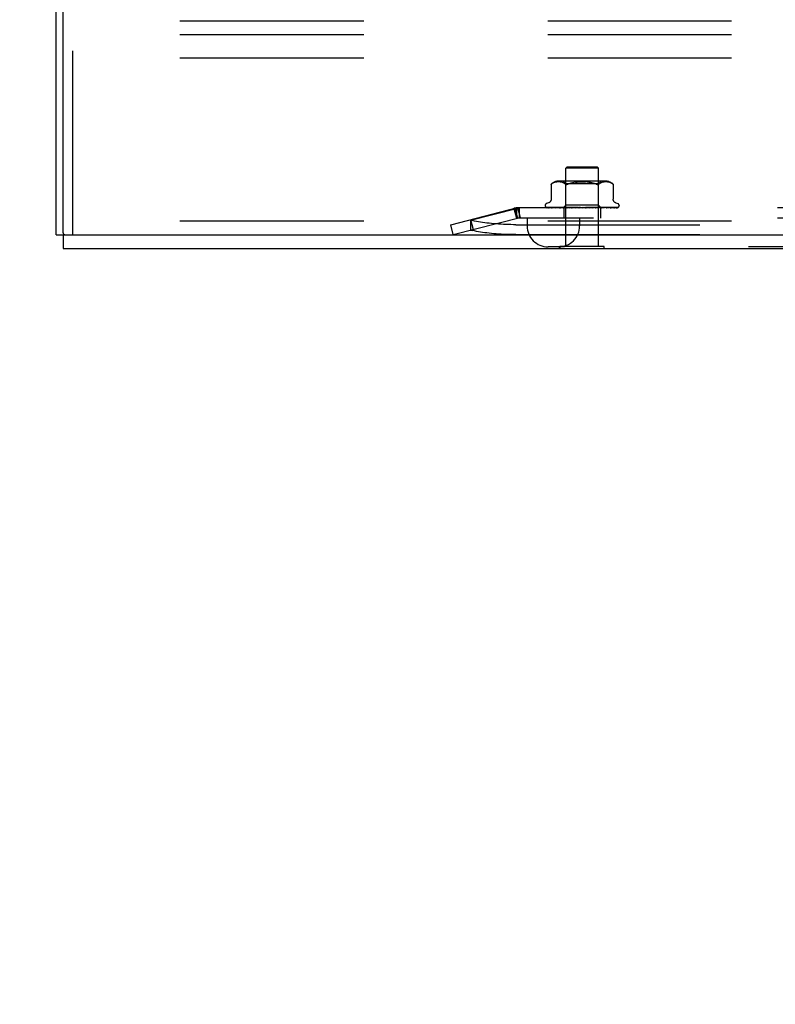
# Model space of a CAD drawing. Header units: inches. Extents: x 0 to 254, y 0 to 165.
# Tile 2 of 78: x 10.94 to 16.68, y 38 to 45.49. Entities that reach past the tile are written whole.
import ezdxf

# ---------------------------------------------------------------- set-up
doc = ezdxf.new("R2010")
doc.units = ezdxf.units.IN
doc.header["$LTSCALE"] = 13.988161
doc.header["$MEASUREMENT"] = 0
doc.linetypes.add('HIDDEN', pattern=[0.2, 0.1, -0.1])
doc.layers.get('0').update_dxf_attribs({"linetype": 'CONTINUOUS'})
doc.layers.add('DEFAULT_2', color=8, linetype='HIDDEN')
doc.layers.add('DIMENSIONS', color=7, linetype='CONTINUOUS')
doc.styles.get("Standard").update_dxf_attribs({"font": 'arial.ttf'})
doc.dimstyles.new('DIMSTYLE_1', dxfattribs={"dimtxt": 1.122045, "dimasz": 1.49606, "dimexe": 0.09, "dimexo": 0.07, "dimgap": 0.0375, "dimtad": 0, "dimtih": 1, "dimtoh": 1, "dimzin": 4, "dimdsep": 46, "dimtxsty": 'Standard', "dimblk": '_FILLED', "dimblk1": '_FILLED', "dimblk2": '_FILLED', "dimcen": 0.09, "dimazin": 1, "dimtfac": 1, "dimtdec": 3, "dimtofl": 0, "dimtmove": 0, "dimatfit": 3, "dimldrblk": '_FILLED', "dimfxl": 0, "dimtolj": 1, "dimtzin": 4, "dimarcsym": 0})

# ---------------------------------------------------------------- blocks, each defined once
blk = doc.blocks.new('_FILLED')
at = {"color": 0, "linetype": 'ByBlock'}
blk.add_solid([(0, 0), (-1, 0.2), (-1, -0.2)], dxfattribs=at)
blk = doc.blocks.new('*D11')
at = {"layer": 'DIMENSIONS', "color": 2, "linetype": 'Continuous'}
for p, q in [((8.3235, 46.2535), (8.3235, 49.2457)), ((11.4177, 46.2535), (6.9771, 46.2535)), ((10.3397, 43.7535), (6.9771, 43.7535)), ((8.3235, 43.7535), (8.3235, 40.6053)), ((8.3235, 40.6053), (7.0808, 40.6053))]:
    blk.add_line(p, q, dxfattribs=at)
at = {"layer": 'DIMENSIONS', "color": 2, "linetype": 'Continuous', "xscale": 1.49606, "yscale": 1.49606, "zscale": 1.49606}
for p, rotation in [((8.3235, 46.2535), 270), ((8.3235, 43.7535), 90)]:
    blk.add_blockref('_FILLED', p, dxfattribs=dict(at, rotation=rotation))
at = {"layer": 'DIMENSIONS', "color": 2, "linetype": 'Continuous', "insert": (6.5198, 41.1664), "char_height": 1.12204, "width": 3.049126, "attachment_point": 3, "line_spacing_factor": 0.9}
blk.add_mtext('2.50\\Ptyp.', dxfattribs=at)
blk = doc.blocks.new('*D14')
at = {"layer": 'DIMENSIONS', "color": 2, "linetype": 'Continuous'}
for p, q in [((12.4649, 71.8821), (12.4649, 76.5312)), ((11.2149, 75.1847), (7.9773, 75.1847)), ((12.4649, 75.1847), (15.457, 75.1847))]:
    blk.add_line(p, q, dxfattribs=at)
at = {"layer": 'DIMENSIONS', "color": 2, "linetype": 'Continuous', "xscale": 1.49606, "yscale": 1.49606, "zscale": 1.49606}
blk.add_blockref('_FILLED', (11.2149, 75.1847), dxfattribs=at)
at = {"layer": 'DIMENSIONS', "color": 2, "linetype": 'Continuous', "xscale": 1.49606, "yscale": 1.49606, "zscale": 1.49606, "rotation": 180}
blk.add_blockref('_FILLED', (12.4649, 75.1847), dxfattribs=at)
at = {"layer": 'DIMENSIONS', "color": 2, "linetype": 'Continuous', "insert": (7.4162, 75.7457), "char_height": 1.12204, "width": 3.049126, "attachment_point": 3, "line_spacing_factor": 0.9}
blk.add_mtext('1.25\\Ptyp.', dxfattribs=at)
blk = doc.blocks.new('*D18')
at = {"layer": 'DIMENSIONS', "color": 2, "linetype": 'Continuous'}
for p, q in [((19.7007, 45.5035), (19.7007, 49.0526)), ((19.7007, 49.0526), (21.0097, 49.0526)), ((19.7007, 43.7535), (19.7007, 40.7614))]:
    blk.add_line(p, q, dxfattribs=at)
at = {"layer": 'DIMENSIONS', "color": 2, "linetype": 'Continuous', "xscale": 1.49606, "yscale": 1.49606, "zscale": 1.49606}
for p, rotation in [((19.7007, 45.5035), 270), ((19.7007, 43.7535), 90)]:
    blk.add_blockref('_FILLED', p, dxfattribs=dict(at, rotation=rotation))
at = {"layer": 'DIMENSIONS', "color": 2, "linetype": 'Continuous', "insert": (21.5708, 49.6136), "char_height": 1.12204, "width": 3.049126, "attachment_point": 1, "line_spacing_factor": 0.9}
blk.add_mtext('1.75', dxfattribs=at)

msp = doc.modelspace()

# ---------------------------------------------------------------- linework, layer by layer
at = {"color": 3, "linetype": 'Continuous'}
for p, q in [((11.2149, 43.8575), (11.2149, 122.3895)), ((11.2669, 43.8725), (11.2669, 122.3745)), ((11.2819, 43.8575), (33.2149, 43.8575)), ((11.2669, 43.7535), (33.1629, 43.7535))]:
    msp.add_line(p, q, dxfattribs=at)
at = {"color": 7, "linetype": 'Continuous'}
for p, q in [((11.2149, 43.8575), (11.2819, 43.8575)), ((11.2669, 43.8575), (11.2669, 43.7535)), ((15.0464, 43.7495), (15.0464, 43.7535)), ((15.3834, 43.7495), (15.0464, 43.7495)), ((15.3834, 43.7495), (15.3834, 43.7535))]:
    msp.add_line(p, q, dxfattribs=at)
at = {"color": 3, "linetype": 'Continuous'}
msp.add_arc((11.2819, 43.8725), 0.015, 180, 270, dxfattribs=at)
at = {"layer": 'DEFAULT_2', "color": 8, "linetype": 'HIDDEN'}
for p, q in [((30.3399, 45.4825), (11.3399, 45.4825)), ((11.3399, 43.8575), (11.3399, 45.4825)), ((30.3399, 45.3785), (11.3399, 45.3785)), ((30.3399, 45.2015), (11.3399, 45.2015)), ((15.1009, 44.3745), (15.0909, 44.3645)), ((15.3389, 44.3645), (15.0909, 44.3645)), ((15.0909, 43.7675), (15.0909, 44.3645)), ((15.1009, 44.3745), (15.3289, 44.3745)), ((15.3289, 44.3745), (15.3389, 44.3645)), ((15.3389, 43.7675), (15.3389, 44.3645)), ((14.9789, 44.2402), (14.9794, 44.2407)), ((14.9789, 44.2402), (14.9789, 44.1277)), ((14.9799, 44.2411), (14.9792, 44.2405)), ((14.9811, 44.2422), (14.9828, 44.2436)), ((14.9828, 44.2436), (14.9877, 44.2473)), ((14.9982, 44.2528), (14.9928, 44.2503)), ((15.0037, 44.2548), (14.9982, 44.2528)), ((15.0091, 44.2563), (15.0036, 44.2548)), ((15.0145, 44.2574), (15.009, 44.2563)), ((15.0198, 44.2582), (15.0144, 44.2574)), ((15.0249, 44.2587), (15.0196, 44.2582)), ((15.0298, 44.259), (15.0248, 44.2587)), ((15.0347, 44.259), (15.0297, 44.259)), ((15.0395, 44.2589), (15.0346, 44.259)), ((15.3945, 44.2646), (15.0353, 44.2646)), ((15.0443, 44.2587), (15.0394, 44.259)), ((15.0493, 44.2582), (15.0442, 44.2587)), ((15.0544, 44.2574), (15.0492, 44.2582)), ((15.0598, 44.2563), (15.0544, 44.2574)), ((15.0653, 44.2548), (15.0598, 44.2563)), ((15.0708, 44.2528), (15.0653, 44.2548)), ((15.0897, 44.2446), (15.0697, 44.2646)), ((15.0762, 44.2503), (15.0708, 44.2528)), ((15.3402, 44.2446), (15.0897, 44.2446)), ((15.0897, 44.0815), (15.0897, 44.2446)), ((15.09, 44.2414), (15.0922, 44.2407)), ((15.0945, 44.2403), (15.0922, 44.2407)), ((15.2661, 44.2562), (15.2779, 44.2546)), ((15.2997, 44.2499), (15.3094, 44.247)), ((15.3402, 44.2446), (15.3602, 44.2646)), ((15.3402, 44.0815), (15.3402, 44.2446)), ((15.3436, 44.2436), (15.3485, 44.2472)), ((15.3536, 44.2503), (15.3485, 44.2472)), ((15.359, 44.2528), (15.3536, 44.2503)), ((15.3645, 44.2548), (15.359, 44.2528)), ((15.37, 44.2563), (15.3645, 44.2548)), ((15.3755, 44.2574), (15.37, 44.2563)), ((15.3806, 44.2582), (15.3754, 44.2574)), ((15.3856, 44.2587), (15.3806, 44.2582)), ((15.3904, 44.259), (15.3855, 44.2587)), ((15.3952, 44.259), (15.3904, 44.2589)), ((15.4001, 44.259), (15.3951, 44.259)), ((15.4051, 44.2587), (15.4, 44.259)), ((15.4102, 44.2582), (15.4049, 44.2587)), ((15.4154, 44.2574), (15.4101, 44.2582)), ((15.4208, 44.2563), (15.4153, 44.2574)), ((15.4262, 44.2548), (15.4207, 44.2563)), ((15.4317, 44.2528), (15.4262, 44.2548)), ((15.437, 44.2503), (15.4316, 44.2528)), ((15.4509, 44.2403), (15.451, 44.2402)), ((15.451, 44.2402), (15.451, 44.1277)), ((14.2149, 43.9335), (14.7228, 44.0646)), ((14.3668, 43.9677), (14.715, 44.0575)), ((14.6955, 44.0575), (14.715, 43.982)), ((14.7034, 44.0596), (14.7229, 43.984)), ((14.715, 44.0575), (14.715, 43.982)), ((14.7228, 44.0646), (14.7423, 43.989)), ((23.6949, 44.0625), (14.735, 44.0625)), ((14.735, 44.0625), (14.735, 43.9845)), ((14.9337, 44.079), (14.9337, 44.0782)), ((14.9379, 44.0674), (14.938, 44.0673)), ((15.0716, 44.0633), (14.9425, 44.0652)), ((14.9597, 44.1002), (14.9446, 44.0947)), ((15.073, 44.0633), (14.9456, 44.0652)), ((15.0754, 44.0633), (14.9493, 44.0652)), ((14.9573, 44.0653), (14.9572, 44.0653)), ((15.0794, 44.0633), (14.9584, 44.0652)), ((14.9657, 44.0652), (14.9651, 44.0652)), ((15.0843, 44.0633), (14.9657, 44.0652)), ((14.9805, 44.0652), (14.9801, 44.0652)), ((15.0908, 44.0633), (14.9805, 44.0652)), ((14.991, 44.0652), (14.9909, 44.0652)), ((14.9911, 44.0652), (14.991, 44.0652)), ((15.0979, 44.0633), (14.9911, 44.0652)), ((15.0001, 44.064), (15.0069, 44.0632)), ((15.0069, 44.0632), (15.0123, 44.0625)), ((15.1067, 44.0633), (15.011, 44.0652)), ((15.1158, 44.0633), (15.0246, 44.0652)), ((15.0246, 44.0652), (15.0247, 44.0652)), ((15.0356, 44.064), (15.0435, 44.0631)), ((15.0435, 44.0631), (15.0496, 44.0625)), ((15.1265, 44.0633), (15.049, 44.0652)), ((15.1372, 44.0633), (15.065, 44.0652)), ((15.065, 44.0652), (15.0653, 44.0652)), ((15.0653, 44.0652), (15.0819, 44.0635)), ((15.0707, 44.0625), (15.0897, 44.0815)), ((15.0707, 44.0625), (15.0716, 44.0633)), ((15.073, 44.0633), (15.0729, 44.0633)), ((15.0744, 44.0625), (15.0744, 43.9845)), ((15.0754, 44.0633), (15.0755, 44.0633)), ((15.0759, 44.0625), (15.0792, 44.0633)), ((15.0794, 44.0633), (15.0792, 44.0633)), ((15.0819, 44.0635), (15.0928, 44.0625)), ((15.0843, 44.0633), (15.0845, 44.0633)), ((15.0878, 44.0625), (15.0845, 44.0633)), ((15.0857, 44.0625), (15.0905, 44.0633)), ((15.3402, 44.0815), (15.0897, 44.0815)), ((15.0908, 44.0633), (15.0905, 44.0633)), ((15.1496, 44.0633), (15.093, 44.0652)), ((15.0979, 44.0633), (15.0982, 44.0633)), ((15.103, 44.0625), (15.0982, 44.0633)), ((15.1001, 44.0625), (15.1063, 44.0633)), ((15.1067, 44.0633), (15.1063, 44.0633)), ((15.1615, 44.0633), (15.1109, 44.0652)), ((15.1109, 44.0652), (15.1112, 44.0652)), ((15.1112, 44.0652), (15.1404, 44.0625)), ((15.1158, 44.0633), (15.1161, 44.0633)), ((15.1222, 44.0625), (15.1161, 44.0633)), ((15.1187, 44.0625), (15.126, 44.0633)), ((15.1265, 44.0633), (15.126, 44.0633)), ((15.1372, 44.0633), (15.1376, 44.0633)), ((15.1448, 44.0625), (15.1376, 44.0633)), ((15.1408, 44.0625), (15.1489, 44.0633)), ((15.1751, 44.0633), (15.1415, 44.0652)), ((15.1496, 44.0633), (15.1489, 44.0633)), ((15.1879, 44.0633), (15.1607, 44.0652)), ((15.1607, 44.0652), (15.1608, 44.0651)), ((15.1608, 44.0651), (15.1907, 44.0625)), ((15.1615, 44.0633), (15.1618, 44.0633)), ((15.1699, 44.0625), (15.1618, 44.0633)), ((15.1656, 44.0625), (15.1742, 44.0633)), ((15.1751, 44.0633), (15.1742, 44.0633)), ((15.1879, 44.0633), (15.188, 44.0633)), ((15.1967, 44.0625), (15.188, 44.0633)), ((15.1921, 44.0625), (15.201, 44.0633)), ((15.2241, 44.0625), (15.2152, 44.0633)), ((15.2195, 44.0625), (15.2283, 44.0633)), ((15.2629, 44.0651), (15.2413, 44.0633)), ((15.2413, 44.0633), (15.2423, 44.0633)), ((15.2511, 44.0625), (15.2423, 44.0633)), ((15.2467, 44.0625), (15.2551, 44.0633)), ((15.2553, 44.0633), (15.2551, 44.0633)), ((15.2945, 44.0652), (15.2553, 44.0633)), ((15.2942, 44.0651), (15.2645, 44.0625)), ((15.3131, 44.0652), (15.2678, 44.0633)), ((15.2678, 44.0633), (15.2685, 44.0633)), ((15.2769, 44.0625), (15.2685, 44.0633)), ((15.2727, 44.0625), (15.2804, 44.0633)), ((15.2808, 44.0633), (15.2804, 44.0633)), ((15.3425, 44.0652), (15.2808, 44.0633)), ((15.3595, 44.0652), (15.2921, 44.0633)), ((15.2921, 44.0633), (15.2927, 44.0633)), ((15.3004, 44.0625), (15.2927, 44.0633)), ((15.2942, 44.0652), (15.2945, 44.0652)), ((15.2967, 44.0625), (15.3034, 44.0633)), ((15.3037, 44.0633), (15.3034, 44.0633)), ((15.3858, 44.0652), (15.3037, 44.0633)), ((15.4007, 44.0652), (15.3137, 44.0633)), ((15.3137, 44.0625), (15.3422, 44.0652)), ((15.3137, 44.0633), (15.3141, 44.0633)), ((15.3209, 44.0625), (15.3141, 44.0633)), ((15.3177, 44.0625), (15.3232, 44.0633)), ((15.3235, 44.0633), (15.3232, 44.0633)), ((15.4229, 44.0652), (15.3235, 44.0633)), ((15.4351, 44.0652), (15.3316, 44.0633)), ((15.3316, 44.0633), (15.332, 44.0633)), ((15.3375, 44.0625), (15.332, 44.0633)), ((15.335, 44.0625), (15.339, 44.0633)), ((15.3392, 44.0633), (15.339, 44.0633)), ((15.3393, 44.0633), (15.3392, 44.0633)), ((15.4525, 44.0652), (15.3393, 44.0633)), ((15.359, 44.0627), (15.3402, 44.0815)), ((15.3422, 44.0652), (15.3425, 44.0652)), ((15.4615, 44.0652), (15.3453, 44.0633)), ((15.3453, 44.0633), (15.3455, 44.0633)), ((15.3497, 44.0625), (15.3455, 44.0633)), ((15.348, 44.0625), (15.3504, 44.0633)), ((15.3506, 44.0633), (15.3504, 44.0633)), ((15.4735, 44.0652), (15.3506, 44.0633)), ((15.4791, 44.0652), (15.3543, 44.0633)), ((15.3543, 44.0633), (15.3544, 44.0633)), ((15.357, 44.0625), (15.3544, 44.0633)), ((15.3554, 44.0625), (15.3554, 43.9845)), ((15.357, 44.0633), (15.3569, 44.0633)), ((15.4852, 44.0652), (15.357, 44.0633)), ((15.487, 44.0652), (15.3582, 44.0633)), ((15.3582, 44.0633), (15.3583, 44.0633)), ((15.359, 44.0627), (15.3583, 44.0633)), ((15.3591, 44.0625), (15.359, 44.0627)), ((15.374, 44.064), (15.3856, 44.0652)), ((15.3856, 44.0652), (15.3858, 44.0652)), ((15.4092, 44.0636), (15.4166, 44.0644)), ((15.4166, 44.0644), (15.4229, 44.0652)), ((15.4229, 44.0652), (15.4229, 44.0652)), ((15.4352, 44.0652), (15.4351, 44.0652)), ((15.4529, 44.0652), (15.4525, 44.0652)), ((15.4702, 44.1002), (15.4852, 44.0947)), ((15.4744, 44.0653), (15.4735, 44.0652)), ((15.4904, 44.0663), (15.4905, 44.0663)), ((15.4962, 44.079), (15.4962, 44.0782)), ((14.2344, 43.858), (14.7423, 43.989)), ((14.3663, 43.9726), (14.3858, 43.8971)), ((14.3668, 43.9677), (14.3809, 43.9645)), ((14.3668, 43.9677), (14.3668, 43.8922)), ((23.6949, 43.9845), (14.735, 43.9845)), ((14.7959, 43.9845), (14.7959, 43.9245)), ((15.1959, 43.9845), (15.1959, 43.9245)), ((30.3399, 43.9615), (11.3399, 43.9615)), ((14.2344, 43.858), (14.2149, 43.9335)), ((14.3668, 43.8922), (14.3809, 43.889)), ((14.7105, 43.9335), (23.7194, 43.9335)), ((14.7105, 43.858), (23.7194, 43.858)), ((23.4739, 43.7645), (14.9559, 43.7645)), ((15.3834, 43.7675), (15.0464, 43.7675)), ((15.0464, 43.7535), (15.0464, 43.7675)), ((15.3834, 43.7535), (15.3834, 43.7675))]:
    msp.add_line(p, q, dxfattribs=at)
for points in [[(14.979, 44.2403), (14.9789, 44.2402), (14.9789, 44.2402)], [(14.9799, 44.2411), (14.9805, 44.2416), (14.9811, 44.2422)], [(14.9815, 44.2425), (14.9809, 44.242), (14.9803, 44.2415)], [(14.9929, 44.2503), (14.9877, 44.2473), (14.9828, 44.2436)], [(15.0762, 44.2503), (15.0813, 44.2472), (15.0862, 44.2436)], [(15.09, 44.2414), (15.088, 44.2424), (15.0862, 44.2436)], [(15.0945, 44.2403), (15.0969, 44.2402), (15.0994, 44.2403), (15.1022, 44.2407), (15.1051, 44.2414)], [(15.1115, 44.2436), (15.1082, 44.2424), (15.1051, 44.2414)], [(15.2281, 44.2589), (15.2149, 44.259), (15.2018, 44.2589), (15.1888, 44.2584), (15.176, 44.2575), (15.1637, 44.2562), (15.1519, 44.2546), (15.1407, 44.2525), (15.1301, 44.2499), (15.1204, 44.247), (15.1115, 44.2436)], [(15.1115, 44.2436), (15.1204, 44.247), (15.1301, 44.2499), (15.1407, 44.2525)], [(15.1637, 44.2562), (15.176, 44.2575), (15.1888, 44.2584), (15.2017, 44.2589), (15.2149, 44.259), (15.2281, 44.2589), (15.2411, 44.2584)], [(15.3184, 44.2436), (15.3094, 44.247), (15.2997, 44.2499), (15.2891, 44.2525), (15.2779, 44.2546), (15.2661, 44.2562), (15.2538, 44.2575), (15.2411, 44.2584)], [(15.3184, 44.2436), (15.3217, 44.2424), (15.3248, 44.2414), (15.3277, 44.2407), (15.3304, 44.2403), (15.3329, 44.2402), (15.3354, 44.2403), (15.3376, 44.2407)], [(15.3436, 44.2436), (15.3418, 44.2424), (15.3398, 44.2414), (15.3376, 44.2407)], [(15.437, 44.2503), (15.4421, 44.2473), (15.4471, 44.2436)], [(15.4471, 44.2436), (15.4483, 44.2426), (15.4493, 44.2417), (15.45, 44.241), (15.4506, 44.2406)], [(15.4509, 44.2403), (15.4506, 44.2406), (15.45, 44.241), (15.4493, 44.2417), (15.4483, 44.2426), (15.4471, 44.2436)], [(14.9789, 44.1276), (14.9788, 44.1264), (14.9786, 44.1238), (14.9782, 44.1214), (14.9776, 44.119), (14.9768, 44.1168), (14.9759, 44.1147), (14.9748, 44.1127), (14.9736, 44.1109), (14.9723, 44.1092), (14.9709, 44.1076), (14.9695, 44.1061), (14.968, 44.1048), (14.9664, 44.1036), (14.9648, 44.1026), (14.9631, 44.1017), (14.9615, 44.1009), (14.9597, 44.1002)], [(15.4702, 44.1002), (15.4684, 44.1009), (15.4667, 44.1017), (15.4651, 44.1026), (15.4634, 44.1036), (15.4619, 44.1048), (15.4604, 44.1061), (15.4589, 44.1076), (15.4575, 44.1092), (15.4562, 44.1109), (15.455, 44.1127), (15.454, 44.1147), (15.453, 44.1168), (15.4522, 44.119), (15.4516, 44.1214), (15.4512, 44.1238), (15.451, 44.1264), (15.451, 44.1276)], [(14.735, 44.0625), (14.7316, 44.0624), (14.7283, 44.062), (14.725, 44.0613), (14.7216, 44.0603), (14.7183, 44.059), (14.715, 44.0575)], [(14.9447, 44.0625), (14.9434, 44.0631), (14.9422, 44.0637), (14.9412, 44.0643), (14.9403, 44.0649), (14.9396, 44.0655), (14.9389, 44.0661), (14.9385, 44.0666), (14.9381, 44.0669), (14.9379, 44.0672), (14.9379, 44.0673), (14.9379, 44.0674)], [(14.9425, 44.0652), (14.9423, 44.0652), (14.9417, 44.0652), (14.9411, 44.0653), (14.9406, 44.0655), (14.9401, 44.0657), (14.9397, 44.0659), (14.9393, 44.0661), (14.939, 44.0663), (14.9389, 44.0664)], [(14.9389, 44.0664), (14.9397, 44.0658), (14.941, 44.0651), (14.9422, 44.0645), (14.9435, 44.0639), (14.9449, 44.0634), (14.9464, 44.063), (14.9481, 44.0625)], [(14.9456, 44.0652), (14.9452, 44.0652), (14.9446, 44.0653), (14.9441, 44.0654), (14.9437, 44.0655), (14.9434, 44.0656), (14.9432, 44.0657), (14.9431, 44.0658), (14.9431, 44.0658)], [(14.9431, 44.0658), (14.9431, 44.0658), (14.9433, 44.0657)], [(14.9433, 44.0657), (14.9438, 44.0653), (14.9442, 44.065), (14.9446, 44.0648), (14.9451, 44.0645), (14.9456, 44.0642), (14.9462, 44.0639), (14.9468, 44.0635), (14.9474, 44.0632), (14.9481, 44.063), (14.9488, 44.0627), (14.9492, 44.0625)], [(14.9493, 44.0652), (14.9487, 44.0652), (14.9482, 44.0653), (14.9479, 44.0654)], [(14.9479, 44.0654), (14.9492, 44.065), (14.951, 44.0646), (14.9529, 44.0641), (14.9548, 44.0637), (14.9569, 44.0632), (14.959, 44.0628), (14.9607, 44.0625)], [(14.9572, 44.0653), (14.9574, 44.0653), (14.9576, 44.0652), (14.958, 44.065)], [(14.9584, 44.0652), (14.958, 44.0652), (14.9576, 44.0652), (14.9574, 44.0653), (14.9573, 44.0653)], [(14.958, 44.065), (14.9589, 44.0645), (14.9594, 44.0642), (14.96, 44.0639), (14.9606, 44.0636), (14.9612, 44.0633), (14.9619, 44.063), (14.9626, 44.0627), (14.9632, 44.0625)], [(14.9651, 44.0652), (14.9669, 44.0649), (14.9696, 44.0644), (14.9722, 44.064), (14.9749, 44.0636), (14.9777, 44.0632), (14.9805, 44.0628), (14.9823, 44.0625)], [(14.9801, 44.0652), (14.9801, 44.0652), (14.9803, 44.0651), (14.9806, 44.065), (14.981, 44.0648), (14.9816, 44.0646)], [(14.9816, 44.0646), (14.9829, 44.064), (14.9836, 44.0636), (14.9844, 44.0633), (14.9853, 44.0629), (14.9861, 44.0626), (14.9863, 44.0625)], [(14.9909, 44.0652), (14.9933, 44.0649), (15.0001, 44.064)], [(15.011, 44.0652), (15.0111, 44.0652), (15.0112, 44.0651), (15.0116, 44.0651), (15.012, 44.0649), (15.0125, 44.0647), (15.0131, 44.0644), (15.0138, 44.0641), (15.0153, 44.0635)], [(15.0153, 44.0635), (15.0161, 44.0631), (15.017, 44.0628), (15.0176, 44.0625)], [(15.0247, 44.0652), (15.0276, 44.0648), (15.0356, 44.064)], [(15.049, 44.0652), (15.0492, 44.0652), (15.0496, 44.0651), (15.05, 44.065), (15.0506, 44.0648), (15.0512, 44.0646), (15.0518, 44.0643), (15.0525, 44.064)], [(15.0525, 44.064), (15.0539, 44.0634), (15.0547, 44.063), (15.0555, 44.0627), (15.0559, 44.0625)], [(15.0711, 44.0625), (15.0715, 44.0627), (15.0719, 44.0629), (15.0724, 44.0631), (15.0729, 44.0633)], [(15.0716, 44.0625), (15.0715, 44.0627), (15.0715, 44.0629), (15.0715, 44.0631), (15.0716, 44.0633)], [(15.0726, 44.0625), (15.0728, 44.0628), (15.0729, 44.063), (15.073, 44.0632), (15.073, 44.0633), (15.073, 44.0633), (15.073, 44.0633)], [(15.074, 44.0625), (15.0744, 44.0628), (15.0747, 44.063), (15.075, 44.0632), (15.0752, 44.0633), (15.0754, 44.0633), (15.0754, 44.0633)], [(15.0772, 44.0625), (15.0767, 44.0627), (15.0763, 44.0629), (15.0759, 44.0631), (15.0755, 44.0633)], [(15.0797, 44.0625), (15.0798, 44.0628), (15.0798, 44.063), (15.0797, 44.0632), (15.0796, 44.0633), (15.0794, 44.0633)], [(15.0823, 44.0625), (15.0828, 44.0628), (15.0833, 44.063), (15.0836, 44.0632), (15.084, 44.0633), (15.0843, 44.0633), (15.0843, 44.0633)], [(15.0917, 44.0625), (15.0916, 44.0628), (15.0915, 44.063), (15.0914, 44.0632), (15.0911, 44.0633), (15.0908, 44.0633)], [(15.093, 44.0652), (15.0931, 44.0652), (15.0936, 44.0651), (15.0941, 44.065), (15.0948, 44.0648), (15.0955, 44.0646), (15.0962, 44.0643), (15.0969, 44.0639), (15.0976, 44.0636), (15.0983, 44.0632), (15.0991, 44.0629), (15.0999, 44.0625)], [(15.0955, 44.0625), (15.096, 44.0628), (15.0966, 44.063), (15.097, 44.0632), (15.0975, 44.0633), (15.0979, 44.0633), (15.0979, 44.0633)], [(15.1081, 44.0625), (15.1079, 44.0628), (15.1077, 44.063), (15.1074, 44.0632), (15.1071, 44.0633), (15.1067, 44.0633)], [(15.113, 44.0625), (15.1136, 44.0628), (15.1141, 44.063), (15.1147, 44.0632), (15.1152, 44.0633), (15.1157, 44.0633), (15.1158, 44.0633)], [(15.1284, 44.0625), (15.1281, 44.0628), (15.1278, 44.063), (15.1274, 44.0632), (15.127, 44.0633), (15.1265, 44.0633)], [(15.1341, 44.0625), (15.1348, 44.0628), (15.1354, 44.063), (15.136, 44.0632), (15.1365, 44.0633), (15.1371, 44.0633), (15.1372, 44.0633)], [(15.1415, 44.0652), (15.142, 44.0651), (15.1427, 44.065), (15.1434, 44.0648), (15.144, 44.0645), (15.1447, 44.0642), (15.1453, 44.0639), (15.1459, 44.0636), (15.147, 44.063)], [(15.147, 44.063), (15.1476, 44.0627), (15.1478, 44.0625)], [(15.1518, 44.0625), (15.1514, 44.0628), (15.151, 44.063), (15.1505, 44.0632), (15.15, 44.0633), (15.1496, 44.0633)], [(15.1577, 44.0633), (15.1575, 44.0633), (15.1573, 44.0634), (15.1573, 44.0635), (15.1572, 44.0637), (15.1573, 44.0639), (15.1574, 44.0641), (15.1576, 44.0643), (15.1578, 44.0645), (15.1582, 44.0647), (15.1586, 44.0649), (15.1591, 44.065), (15.1596, 44.0651), (15.1602, 44.0652), (15.1607, 44.0652)], [(15.1582, 44.0625), (15.1588, 44.0628), (15.1595, 44.063), (15.1601, 44.0632), (15.1607, 44.0633), (15.1613, 44.0633), (15.1615, 44.0633)], [(15.1775, 44.0625), (15.177, 44.0628), (15.1765, 44.063), (15.176, 44.0632), (15.1754, 44.0633), (15.1751, 44.0633)], [(15.1843, 44.0625), (15.1849, 44.0628), (15.1856, 44.063), (15.1862, 44.0632), (15.1868, 44.0633), (15.1874, 44.0633), (15.1879, 44.0633)], [(15.1933, 44.0651), (15.1937, 44.065), (15.1944, 44.0648), (15.1949, 44.0645), (15.1954, 44.0643), (15.1958, 44.0641), (15.1962, 44.0638), (15.1965, 44.0636), (15.1967, 44.0634)], [(15.2026, 44.0632), (15.2013, 44.0635), (15.1997, 44.0638), (15.1982, 44.0641), (15.1966, 44.0644), (15.1949, 44.0647), (15.1934, 44.065)], [(15.1967, 44.0634), (15.1972, 44.0631), (15.1974, 44.0629), (15.1976, 44.0627), (15.198, 44.0625)], [(15.2026, 44.0632), (15.2022, 44.0633), (15.2016, 44.0633), (15.201, 44.0633)], [(15.2045, 44.0625), (15.204, 44.0628), (15.2034, 44.063), (15.2028, 44.0632), (15.2026, 44.0632)], [(15.2116, 44.0625), (15.2121, 44.0628), (15.2127, 44.063), (15.2133, 44.0632), (15.214, 44.0633), (15.2146, 44.0633), (15.2152, 44.0633)], [(15.2319, 44.0625), (15.2314, 44.0628), (15.2308, 44.063), (15.2301, 44.0632), (15.2295, 44.0633), (15.2289, 44.0633), (15.2283, 44.0633)], [(15.2389, 44.0625), (15.2394, 44.0628), (15.24, 44.063), (15.2405, 44.0632), (15.2411, 44.0633), (15.2413, 44.0633)], [(15.2587, 44.0625), (15.2581, 44.0628), (15.2575, 44.063), (15.2569, 44.0632), (15.2563, 44.0633), (15.2557, 44.0633), (15.2553, 44.0633)], [(15.2571, 44.0625), (15.2574, 44.0627), (15.2578, 44.063), (15.2587, 44.0635)], [(15.2587, 44.0635), (15.2592, 44.0638), (15.2597, 44.0641), (15.2602, 44.0644), (15.2609, 44.0647), (15.2615, 44.0649), (15.2622, 44.0651), (15.2629, 44.0652)], [(15.2654, 44.0625), (15.2658, 44.0628), (15.2663, 44.063), (15.2668, 44.0632), (15.2674, 44.0633), (15.2678, 44.0633)], [(15.284, 44.0625), (15.2833, 44.0628), (15.2827, 44.063), (15.2821, 44.0632), (15.2815, 44.0633), (15.281, 44.0633), (15.2808, 44.0633)], [(15.2901, 44.0625), (15.2904, 44.0628), (15.2908, 44.063), (15.2912, 44.0632), (15.2917, 44.0633), (15.2921, 44.0633)], [(15.3067, 44.0625), (15.3061, 44.0628), (15.3055, 44.063), (15.3049, 44.0632), (15.3044, 44.0633), (15.3039, 44.0633), (15.3037, 44.0633)], [(15.3064, 44.0625), (15.3065, 44.0626), (15.3071, 44.0629), (15.3077, 44.0632), (15.3084, 44.0635), (15.309, 44.0639), (15.3097, 44.0642), (15.3104, 44.0645), (15.3111, 44.0648), (15.3118, 44.065), (15.3124, 44.0651), (15.313, 44.0652), (15.3131, 44.0652)], [(15.312, 44.0625), (15.3122, 44.0628), (15.3125, 44.063), (15.3129, 44.0632), (15.3132, 44.0633), (15.3137, 44.0633)], [(15.3261, 44.0625), (15.3255, 44.0628), (15.325, 44.063), (15.3245, 44.0632), (15.324, 44.0633), (15.3236, 44.0633), (15.3235, 44.0633)], [(15.3305, 44.0625), (15.3306, 44.0628), (15.3307, 44.063), (15.331, 44.0632), (15.3312, 44.0633), (15.3316, 44.0633)], [(15.3415, 44.0625), (15.341, 44.0628), (15.3406, 44.063), (15.3402, 44.0631), (15.3398, 44.0633), (15.3395, 44.0633), (15.3393, 44.0633)], [(15.3447, 44.0625), (15.3447, 44.0628), (15.3448, 44.063), (15.3449, 44.0632), (15.345, 44.0633), (15.3453, 44.0633)], [(15.3523, 44.0625), (15.3519, 44.0628), (15.3515, 44.063), (15.3511, 44.0632), (15.3508, 44.0633), (15.3506, 44.0633), (15.3506, 44.0633)], [(15.3526, 44.0625), (15.3527, 44.0626), (15.3535, 44.063), (15.3543, 44.0633), (15.3551, 44.0637), (15.3559, 44.0641), (15.3567, 44.0644), (15.3574, 44.0647), (15.3581, 44.0649), (15.3587, 44.0651), (15.3592, 44.0651), (15.3595, 44.0652)], [(15.3543, 44.0625), (15.3542, 44.0628), (15.3541, 44.063), (15.3541, 44.0632), (15.3541, 44.0633), (15.3543, 44.0633)], [(15.3561, 44.0625), (15.3564, 44.0627), (15.3566, 44.0629), (15.3568, 44.0631), (15.3569, 44.0633)], [(15.3581, 44.0625), (15.3578, 44.0628), (15.3575, 44.063), (15.3573, 44.0632), (15.3571, 44.0633), (15.357, 44.0633), (15.357, 44.0633)], [(15.3588, 44.0625), (15.3586, 44.0628), (15.3584, 44.063), (15.3583, 44.0632), (15.3582, 44.0633), (15.3582, 44.0633), (15.3582, 44.0633)], [(15.3593, 44.0625), (15.3617, 44.0628), (15.374, 44.064)], [(15.3939, 44.0625), (15.3944, 44.0627), (15.3952, 44.063), (15.396, 44.0634), (15.3974, 44.0641)], [(15.3974, 44.0641), (15.3981, 44.0644), (15.3988, 44.0646), (15.3993, 44.0648), (15.3998, 44.065), (15.4002, 44.0651), (15.4005, 44.0652), (15.4007, 44.0652)], [(15.3997, 44.0625), (15.4019, 44.0628), (15.4092, 44.0636)], [(15.4288, 44.0625), (15.4291, 44.0626), (15.43, 44.063), (15.4308, 44.0633), (15.4316, 44.0637), (15.433, 44.0643)], [(15.433, 44.0643), (15.4335, 44.0646), (15.4341, 44.0648), (15.4345, 44.065), (15.4349, 44.0651), (15.4351, 44.0652), (15.4352, 44.0652)], [(15.4335, 44.0625), (15.4355, 44.0628), (15.4386, 44.0632), (15.4416, 44.0636), (15.4447, 44.064), (15.4477, 44.0644), (15.4507, 44.0649), (15.4529, 44.0652)], [(15.4561, 44.0625), (15.4565, 44.0627), (15.4573, 44.063), (15.4581, 44.0633), (15.4588, 44.0636), (15.4595, 44.0639), (15.4601, 44.0643)], [(15.4594, 44.0625), (15.4612, 44.0628), (15.4636, 44.0632), (15.466, 44.0636), (15.4684, 44.064), (15.4707, 44.0645), (15.4729, 44.0649), (15.4744, 44.0653)], [(15.4601, 44.0643), (15.4612, 44.0648), (15.4616, 44.065), (15.462, 44.0652), (15.4621, 44.0652)], [(15.4621, 44.0652), (15.4622, 44.0652), (15.4622, 44.0653), (15.4621, 44.0652), (15.4619, 44.0652), (15.4615, 44.0652)], [(15.4748, 44.0625), (15.4754, 44.0628), (15.476, 44.063), (15.4766, 44.0633), (15.4772, 44.0635), (15.4778, 44.0638), (15.4783, 44.0641), (15.4788, 44.0644), (15.4792, 44.0646), (15.4797, 44.0649)], [(15.4766, 44.0625), (15.4769, 44.0626), (15.4787, 44.063), (15.4803, 44.0634), (15.482, 44.0638), (15.4835, 44.0643), (15.485, 44.0647), (15.4864, 44.0652), (15.4873, 44.0656)], [(15.4807, 44.0655), (15.4807, 44.0655), (15.4808, 44.0655), (15.4807, 44.0655), (15.4806, 44.0654), (15.4802, 44.0653), (15.4798, 44.0652), (15.4793, 44.0652), (15.4791, 44.0652)], [(15.4797, 44.0649), (15.4803, 44.0653), (15.4806, 44.0654), (15.4807, 44.0655)], [(15.4841, 44.0625), (15.4842, 44.0626), (15.4849, 44.0628), (15.4856, 44.0631), (15.4862, 44.0634), (15.4868, 44.0637), (15.4873, 44.064), (15.4878, 44.0643), (15.4883, 44.0647), (15.4887, 44.065), (15.4891, 44.0652), (15.4895, 44.0655), (15.4898, 44.0658), (15.4901, 44.066), (15.4904, 44.0663)], [(15.4846, 44.0625), (15.4849, 44.0626), (15.4862, 44.0631), (15.4875, 44.0636), (15.4886, 44.0643), (15.4899, 44.0651)], [(15.4873, 44.0656), (15.4869, 44.0655), (15.4864, 44.0653), (15.4858, 44.0652), (15.4852, 44.0652)], [(15.4905, 44.0663), (15.4905, 44.0663), (15.4904, 44.0663), (15.4903, 44.0662), (15.4901, 44.066), (15.4898, 44.0659), (15.4894, 44.0657), (15.4891, 44.0655), (15.4887, 44.0654), (15.4882, 44.0653), (15.4878, 44.0652), (15.4873, 44.0652), (15.487, 44.0652)], [(14.735, 43.9845), (14.7316, 43.9845), (14.7283, 43.9842), (14.725, 43.9839), (14.7216, 43.9834), (14.7183, 43.9828), (14.715, 43.982)], [(14.7105, 43.9335), (14.6915, 43.9336), (14.6726, 43.9339), (14.6538, 43.9343), (14.635, 43.935), (14.6163, 43.9358), (14.5978, 43.9367), (14.5794, 43.9379), (14.5612, 43.9392), (14.5433, 43.9407), (14.5255, 43.9424), (14.5081, 43.9442), (14.4909, 43.9462), (14.4741, 43.9484), (14.4575, 43.9507), (14.4414, 43.9532), (14.4256, 43.9558), (14.4103, 43.9586), (14.3953, 43.9615), (14.3809, 43.9645)], [(14.7105, 43.858), (14.6915, 43.8581), (14.6726, 43.8584), (14.6538, 43.8588), (14.635, 43.8594), (14.6163, 43.8602), (14.5978, 43.8612), (14.5794, 43.8624), (14.5612, 43.8637), (14.5433, 43.8652), (14.5255, 43.8669), (14.5081, 43.8687), (14.4909, 43.8707), (14.4741, 43.8728), (14.4575, 43.8752), (14.4414, 43.8776), (14.4256, 43.8803), (14.4103, 43.883), (14.3953, 43.8859), (14.3809, 43.889)]]:
    msp.add_lwpolyline(points, dxfattribs=at)
for centre, radius, start, end in [((15.0353, 44.187), 0.0776, 90, 136.69924), ((15.3945, 44.187), 0.0776, 43.30076, 90), ((14.735, 43.9045), 0.158, 90, 104.46683), ((14.9503, 44.079), 0.0167, 110, 180), ((14.9503, 44.0782), 0.0167, 180, 250.05156), ((15.4795, 44.079), 0.0167, 0, 70), ((15.4795, 44.0782), 0.0167, 308.62185, 360), ((14.735, 43.9045), 0.08, 90, 104.46683), ((14.9559, 43.9245), 0.16, 180, 270), ((15.0359, 43.9245), 0.16, 270, 360)]:
    msp.add_arc(centre, radius, start, end, dxfattribs=at)

# ---------------------------------------------------------------- dimensions: what is measured, and where the dimension line sits
at = {"layer": 'DIMENSIONS', "color": 2, "linetype": 'Continuous'}
dim = msp.add_linear_dim(base=(12.4649, 75.1847), p1=(11.2149, 43.8725), p2=(12.4649, 71.8121), text='<>\\Ptyp.\\P[]', dimstyle='DIMSTYLE_1', dxfattribs=at)
dim.commit()
dim.dimension.update_dxf_attribs({"geometry": '*D14', "text_midpoint": (5.8917, 74.3432), "dimtype": 160})
for base, p1, p2, angle, text, picture, middle in [((19.7007, 43.7535), (13.2149, 45.5035), (11.3869, 43.7535), 270, '<>\\P[]', '*D18', (23.1481, 49.0463)), ((8.3235, 46.2535), (10.4097, 43.7535), (11.4877, 46.2535), 90, '<>\\Ptyp.\\P[]', '*D11', (4.9952, 39.7638))]:
    dim = msp.add_linear_dim(base=base, p1=p1, p2=p2, angle=angle, text=text, dimstyle='DIMSTYLE_1', dxfattribs=at)
    dim.commit()
    dim.dimension.update_dxf_attribs({"geometry": picture, "text_midpoint": middle, "dimtype": 160})

doc.saveas('drawing.dxf')
